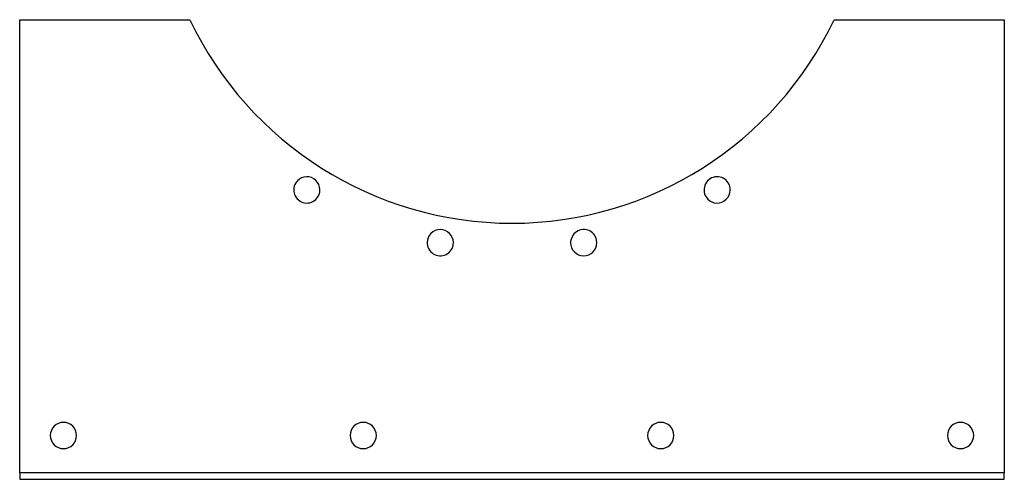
# Model space of a CAD drawing. Header units: millimetres. Extents: x -225 to 225, y -105 to 105.
import ezdxf

# ---------------------------------------------------------------- set-up
doc = ezdxf.new("R2010")
doc.units = ezdxf.units.MM
doc.layers.add('HIDDEN', color=7, linetype='Continuous')
doc.layers.add('THICK', color=7, linetype='Continuous')

msp = doc.modelspace()

# ---------------------------------------------------------------- linework, layer by layer
at = {"layer": 'HIDDEN'}
for p, q in [((-225, 105), (-225, 105)), ((-147.2, 105), (-147.2, 105)), ((147.2, 105), (147.2, 105)), ((225, 105), (225, 105)), ((-225, -102), (-225, -102)), ((225, -102), (225, -102)), ((-225, -105), (-225, -105)), ((225, -105), (225, -105))]:
    msp.add_line(p, q, dxfattribs=at)
at = {"layer": 'THICK'}
for p, q in [((-225, -102), (-225, 105)), ((-225, 105), (-147.2, 105)), ((147.2, 105), (225, 105)), ((225, 105), (225, -102)), ((-225, -102), (-225, -105)), ((225, -102), (-225, -102)), ((225, -105), (225, -102)), ((-225, -105), (225, -105))]:
    msp.add_line(p, q, dxfattribs=at)
for centre, radius, start, end in [((0, 175), 163, 205.4325, 334.5675), ((-93.77, 27.24), 6, 327.6, 147.6), ((93.77, 27.24), 6, 32.4, 212.4), ((-93.77, 27.24), 6, 147.6, 327.6), ((93.77, 27.24), 6, 212.4, 32.4), ((-32.79, 3.1), 6, 349.2, 169.2), ((32.79, 3.1), 6, 10.8, 190.8), ((-32.79, 3.1), 6, 169.2, 349.2), ((32.79, 3.1), 6, 190.8, 10.8), ((-205, -85), 6, 0, 180), ((-68, -85), 6, 0, 180), ((68, -85), 6, 0, 180), ((205, -85), 6, 0, 180), ((-205, -85), 6, 180, 0), ((-68, -85), 6, 180, 0), ((68, -85), 6, 180, 0), ((205, -85), 6, 180, 0)]:
    msp.add_arc(centre, radius, start, end, dxfattribs=at)

doc.saveas('drawing.dxf')
